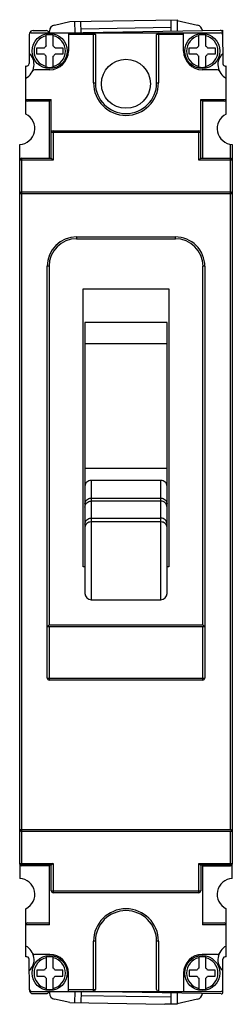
# Model space of a CAD drawing. Header units: millimetres. Extents: x 51 to 86, y 14 to 174.
import ezdxf

# ---------------------------------------------------------------- set-up
doc = ezdxf.new("R2010")
doc.units = ezdxf.units.MM
doc.header["$LTSCALE"] = 12.316207
doc.layers.get('0').update_dxf_attribs({"linetype": 'CONTINUOUS'})

msp = doc.modelspace()

# ---------------------------------------------------------------- linework, layer by layer
at = {"color": 7, "linetype": 'Continuous'}
for p, q in [((56.84, 173.39), (59.37, 173.95)), ((59.37, 173.95), (76.88, 174.26)), ((60.22, 172.12), (60.19, 173.97)), ((61.21, 172.13), (61.18, 173.98)), ((75.91, 172.39), (75.88, 174.24)), ((76.88, 174.26), (76.91, 172.41)), ((76.88, 174.13), (80.22, 173.39)), ((52.75, 171.99), (52.71, 171.98)), ((53.01, 172.13), (83.97, 172.13)), ((53.37, 172.48), (55.51, 172.48)), ((56.06, 172.13), (56.06, 172.41)), ((59.13, 172.13), (59.13, 169.14)), ((61.2, 172.76), (75.9, 173.02)), ((61.53, 172.14), (84.26, 172.54)), ((63.23, 163.94), (63.23, 172.13)), ((73.83, 172.13), (73.83, 163.94)), ((77.93, 169.14), (77.93, 172.13)), ((84.26, 172.54), (84.35, 167.07)), ((52.71, 171.83), (52.71, 167.08)), ((55.52, 169.96), (55.52, 171.75)), ((56.64, 169.96), (56.64, 171.75)), ((63.53, 171.83), (59.13, 171.83)), ((63.53, 171.83), (63.53, 163.94)), ((73.53, 163.94), (73.53, 171.83)), ((77.93, 171.83), (73.53, 171.83)), ((80.42, 169.96), (80.42, 171.75)), ((81.54, 169.96), (81.54, 171.75)), ((53.96, 168.64), (53.96, 169.64)), ((53.96, 169.64), (55.22, 169.64)), ((56.95, 169.64), (58.21, 169.64)), ((58.21, 169.64), (58.21, 168.64)), ((78.86, 168.64), (78.86, 169.64)), ((78.86, 169.64), (80.12, 169.64)), ((81.85, 169.64), (83.11, 169.64)), ((83.11, 169.64), (83.11, 168.64)), ((55.22, 168.64), (53.96, 168.64)), ((55.52, 166.52), (55.52, 168.31)), ((56.64, 166.52), (56.64, 168.31)), ((58.21, 168.64), (56.95, 168.64)), ((80.12, 168.64), (78.86, 168.64)), ((80.42, 166.52), (80.42, 168.31)), ((81.54, 166.52), (81.54, 168.31)), ((83.11, 168.64), (81.85, 168.64)), ((52.18, 158.82), (52.18, 166.7)), ((56.08, 166.09), (53.59, 166.09)), ((83.48, 166.09), (80.98, 166.09)), ((84.88, 158.82), (84.88, 166.7)), ((63.23, 163.94), (63.53, 163.94)), ((73.53, 163.94), (73.83, 163.94)), ((52.18, 161.24), (56.33, 161.24)), ((56.03, 160.94), (52.48, 160.94)), ((56.33, 161.24), (56.03, 160.94)), ((56.03, 151.64), (56.03, 160.94)), ((56.33, 151.64), (56.33, 161.24)), ((80.73, 151.64), (80.73, 161.24)), ((80.73, 161.24), (81.03, 160.94)), ((80.73, 161.24), (84.88, 161.24)), ((81.03, 160.94), (81.03, 151.64)), ((84.58, 160.94), (81.03, 160.94)), ((56.63, 156.14), (56.63, 151.34)), ((56.63, 156.14), (80.43, 156.14)), ((80.43, 151.34), (80.43, 156.14)), ((80.73, 155.84), (56.33, 155.84)), ((51.18, 36.42), (51.18, 153.88)), ((85.58, 42.04), (85.58, 153.92)), ((85.88, 153.88), (85.88, 36.42)), ((56.63, 151.34), (51.18, 151.34)), ((51.48, 151.64), (51.48, 36.24)), ((51.48, 151.64), (56.33, 151.64)), ((56.63, 151.34), (56.33, 151.64)), ((80.43, 151.34), (80.73, 151.64)), ((85.88, 151.34), (80.43, 151.34)), ((80.73, 151.64), (85.58, 151.64)), ((85.88, 145.84), (51.18, 145.84)), ((51.48, 146.14), (85.58, 146.14)), ((60.47, 138.8), (60.47, 138.5)), ((60.47, 138.8), (76.6, 138.8)), ((60.47, 138.5), (76.6, 138.5)), ((76.6, 138.5), (76.6, 138.8)), ((55.67, 66.75), (55.67, 134)), ((55.97, 134), (55.67, 134)), ((55.97, 134), (55.97, 75.45)), ((81.09, 75.45), (81.09, 134)), ((81.39, 134), (81.09, 134)), ((81.39, 134), (81.39, 66.75)), ((61.53, 84.95), (61.53, 130.3)), ((61.53, 130.3), (75.53, 130.3)), ((75.53, 130.3), (75.53, 84.95)), ((61.83, 124.81), (61.83, 94.78)), ((75.23, 124.81), (61.83, 124.81)), ((75.23, 94.78), (75.23, 124.81)), ((61.83, 121.38), (75.23, 121.38)), ((75.23, 101.01), (61.83, 101.01)), ((62.83, 99.05), (62.83, 79.58)), ((74.23, 99.05), (62.83, 99.05)), ((74.23, 79.58), (74.23, 99.05)), ((62.83, 96.16), (74.23, 96.16)), ((74.23, 95.67), (62.83, 95.67)), ((61.83, 94.67), (61.83, 80.57)), ((75.23, 80.57), (75.23, 94.67)), ((62.83, 92.89), (74.23, 92.89)), ((74.23, 92.27), (62.83, 92.27)), ((61.83, 84.95), (61.53, 84.95)), ((75.53, 84.95), (75.23, 84.95)), ((62.83, 79.58), (74.23, 79.58)), ((55.97, 75.45), (55.67, 75.15)), ((81.39, 75.15), (55.67, 75.15)), ((55.97, 75.45), (81.09, 75.45)), ((55.97, 75.15), (55.97, 66.45)), ((81.09, 75.45), (81.39, 75.15)), ((81.09, 66.45), (81.09, 75.15)), ((55.67, 66.75), (81.39, 66.75)), ((81.09, 66.45), (55.97, 66.45)), ((51.18, 42.04), (85.58, 42.04)), ((85.58, 42.04), (85.88, 41.74)), ((85.88, 41.74), (51.48, 41.74)), ((85.58, 36.24), (85.58, 41.74)), ((51.18, 36.54), (56.63, 36.54)), ((51.18, 36.32), (51.18, 34.07)), ((56.33, 36.24), (51.48, 36.24)), ((56.03, 36.12), (51.48, 36.12)), ((56.03, 26.52), (56.03, 36.12)), ((56.63, 36.54), (56.33, 36.24)), ((56.33, 32.04), (56.33, 36.24)), ((56.63, 36.54), (56.63, 31.74)), ((80.43, 36.54), (85.88, 36.54)), ((80.43, 36.54), (80.73, 36.24)), ((80.43, 31.74), (80.43, 36.54)), ((85.58, 36.24), (80.73, 36.24)), ((80.73, 36.24), (80.73, 32.04)), ((81.03, 36.12), (85.58, 36.12)), ((81.03, 36.12), (81.03, 26.52)), ((85.88, 34.07), (85.88, 36.32)), ((56.33, 32.04), (80.73, 32.04)), ((80.43, 31.74), (56.63, 31.74)), ((52.18, 21.26), (52.18, 29.14)), ((84.88, 21.26), (84.88, 29.14)), ((56.03, 26.52), (52.18, 26.52)), ((52.48, 26.82), (56.03, 26.82)), ((81.03, 26.82), (84.58, 26.82)), ((84.88, 26.52), (81.03, 26.52)), ((63.53, 23.82), (63.23, 23.82)), ((63.23, 15.62), (63.23, 23.82)), ((63.53, 23.82), (63.53, 15.92)), ((73.83, 23.82), (73.53, 23.82)), ((73.53, 15.92), (73.53, 23.82)), ((73.83, 23.82), (73.83, 15.62)), ((56.08, 21.67), (53.59, 21.67)), ((55.52, 21.23), (55.52, 19.44)), ((56.64, 19.44), (56.64, 21.23)), ((80.42, 21.23), (80.42, 19.44)), ((83.48, 21.67), (80.98, 21.67)), ((81.54, 19.44), (81.54, 21.23)), ((52.8, 15.91), (52.71, 20.89)), ((84.35, 15.52), (84.35, 20.88)), ((55.22, 19.12), (53.96, 19.12)), ((53.96, 19.12), (53.96, 18.12)), ((53.96, 18.12), (55.22, 18.12)), ((55.52, 17.79), (55.52, 16)), ((56.64, 16), (56.64, 17.79)), ((58.21, 19.12), (56.95, 19.12)), ((56.95, 18.12), (58.21, 18.12)), ((58.21, 18.12), (58.21, 19.12)), ((59.13, 15.62), (59.13, 18.62)), ((77.93, 18.62), (77.93, 15.62)), ((80.12, 19.12), (78.86, 19.12)), ((78.86, 19.12), (78.86, 18.12)), ((78.86, 18.12), (80.12, 18.12)), ((80.42, 17.79), (80.42, 16)), ((81.54, 16), (81.54, 17.79)), ((83.11, 19.12), (81.85, 19.12)), ((81.85, 18.12), (83.11, 18.12)), ((83.11, 18.12), (83.11, 19.12)), ((52.8, 15.76), (52.8, 15.69)), ((53.1, 15.62), (84.05, 15.62)), ((53.37, 15.27), (55.51, 15.27)), ((56.06, 15.62), (56.06, 15.34)), ((59.13, 15.92), (63.53, 15.92)), ((60.19, 13.79), (60.22, 15.63)), ((61.21, 15.62), (61.18, 13.77)), ((61.2, 14.99), (75.9, 14.73)), ((84.05, 15.22), (61.53, 15.61)), ((75.88, 13.53), (75.91, 15.36)), ((76.91, 15.34), (76.88, 13.53)), ((59.37, 13.8), (56.84, 14.36)), ((59.37, 13.8), (74.87, 13.53)), ((75.88, 13.53), (74.87, 13.53)), ((76.88, 13.53), (75.88, 13.53)), ((80.22, 14.36), (76.88, 13.62))]:
    msp.add_line(p, q, dxfattribs=at)
for centre, radius in [((56.08, 169.14), 2.86), ((80.98, 169.14), 2.86), ((68.53, 163.79), 4), ((56.08, 18.62), 2.86), ((80.98, 18.62), 2.86)]:
    msp.add_circle(centre, radius, dxfattribs=at)
for centre, radius, start, end in [((53.01, 171.83), 0.3, 90, 180), ((53.37, 171.88), 0.6, 90, 161.3859), ((55.51, 172.08), 0.4, 9.5428, 90), ((57.06, 172.41), 1, 102.5, 180), ((63.23, 171.83), 0.3, 0, 90), ((73.83, 171.83), 0.3, 90, 180), ((80.01, 172.41), 1, 3.6463, 77.5), ((83.97, 172.23), 0.3, 0.9683, 90.9683), ((83.97, 171.83), 0.3, 0.9683, 90), ((56.08, 169.14), 2.56, 102.6798, 257.3206), ((56.08, 169.14), 2.67, 77.8413, 102.1587), ((56.08, 169.14), 2.56, 282.6798, 77.3206), ((80.98, 169.14), 2.56, 102.6798, 257.3206), ((80.98, 169.14), 2.67, 77.8413, 102.1587), ((80.98, 169.14), 2.56, 282.6798, 77.3206), ((51.03, 166.94), 2.5, 297.3732, 47.7793), ((56.08, 169.14), 1, 124.2289, 150), ((56.08, 169.14), 3.05, 270, 360), ((56.08, 169.14), 1, 30, 55.7711), ((80.98, 169.14), 3.05, 180, 270), ((80.98, 169.14), 1, 124.2289, 150), ((80.98, 169.14), 1, 30, 55.7711), ((56.08, 169.14), 1, 210, 235.7711), ((56.08, 169.14), 1, 304.2289, 330), ((80.98, 169.14), 1, 210, 235.7711), ((80.98, 169.14), 1, 304.2289, 330), ((86.03, 166.94), 2.5, 133.1129, 242.6286), ((52.31, 167.08), 0.4, 250.9982, 360), ((53.59, 165.79), 0.3, 90, 155.7503), ((56.08, 169.14), 2.67, 257.8413, 282.1587), ((80.98, 169.14), 2.67, 257.8413, 282.1587), ((83.48, 165.79), 0.3, 24.2497, 90), ((84.75, 167.08), 0.4, 180.9683, 289.0452), ((68.53, 163.94), 5.3, 180, 360), ((68.53, 163.94), 5, 180, 360), ((52.48, 161.24), 0.3, 180, 270), ((84.58, 161.24), 0.3, 270, 360), ((51.05, 156.48), 2.6, 272.8648, 64.2537), ((86.01, 156.48), 2.6, 115.7413, 267.1352), ((56.63, 155.84), 0.3, 90, 180), ((80.43, 155.84), 0.3, 0, 90), ((51.48, 151.34), 0.3, 90, 180), ((85.58, 151.34), 0.3, 0, 90), ((51.48, 145.84), 0.3, 90, 180), ((85.58, 145.84), 0.3, 0, 90), ((60.47, 134), 4.8, 90, 180), ((60.47, 134), 4.5, 90, 180), ((76.6, 134), 4.8, 0, 90.0167), ((76.6, 134), 4.5, 0, 89.9998), ((62.83, 80.58), 1, 180.1949, 270), ((74.23, 80.58), 1, 270, 359.7919), ((55.97, 66.75), 0.3, 180, 270), ((81.09, 66.75), 0.3, 270, 360), ((51.48, 42.04), 0.3, 180, 270), ((51.48, 36.54), 0.3, 180, 270), ((51.48, 36.42), 0.3, 180, 270), ((85.58, 36.54), 0.3, 270, 360), ((85.58, 36.42), 0.3, 270, 360), ((51.05, 31.48), 2.6, 295.7463, 87.1352), ((86.01, 31.48), 2.6, 92.8648, 244.2587), ((56.63, 32.04), 0.3, 180, 270), ((80.43, 32.04), 0.3, 270, 360), ((68.53, 23.82), 5.3, 0, 180), ((68.53, 23.82), 5, 0, 180), ((52.48, 26.52), 0.3, 90, 180), ((84.58, 26.52), 0.3, 0, 90), ((51.03, 20.82), 2.5, 313.2147, 62.6268), ((86.03, 20.82), 2.5, 117.3714, 227.7726), ((52.31, 20.88), 0.4, 0.9683, 109.0018), ((53.59, 21.97), 0.3, 204.2497, 270), ((56.08, 18.62), 2.56, 102.68, 257.3207), ((56.08, 18.62), 2.67, 77.8413, 102.1587), ((56.08, 18.62), 3.05, 0, 90), ((56.08, 18.62), 2.56, 282.68, 77.3207), ((80.98, 18.62), 3.05, 90, 180), ((80.98, 18.62), 2.56, 102.68, 257.3207), ((80.98, 18.62), 2.67, 77.8413, 102.1587), ((80.98, 18.62), 2.56, 282.68, 77.3207), ((83.48, 21.97), 0.3, 270, 335.7503), ((84.75, 20.88), 0.4, 70.9548, 180), ((56.08, 18.62), 1, 124.2289, 150), ((56.08, 18.62), 1, 30, 55.7711), ((80.98, 18.62), 1, 124.2289, 150), ((80.98, 18.62), 1, 30, 55.7711), ((56.08, 18.62), 1, 210, 235.7711), ((56.08, 18.62), 1, 304.2289, 330), ((80.98, 18.62), 1, 210, 235.7711), ((80.98, 18.62), 1, 304.2289, 330), ((53.1, 15.92), 0.3, 180.9683, 270), ((53.37, 15.87), 0.6, 197.4505, 270), ((55.51, 15.67), 0.4, 270, 350.4572), ((56.08, 18.62), 2.67, 257.8413, 282.1587), ((57.06, 15.34), 1, 180, 257.5), ((63.23, 15.92), 0.3, 270, 360), ((73.83, 15.92), 0.3, 180, 270), ((80.01, 15.34), 1, 282.5, 356.3537), ((80.98, 18.62), 2.67, 257.8413, 282.1587), ((84.05, 15.92), 0.3, 270, 360), ((84.05, 15.52), 0.3, 269, 360)]:
    msp.add_arc(centre, radius, start, end, dxfattribs=at)
for points, knots in [([(75.9, 174.22), (75.91, 174.23), (75.91, 174.24), (75.92, 174.24), (75.93, 174.24)], [0, 0, 0, 0, 0.541353, 1, 1, 1, 1]), ([(75.9, 174.2), (75.9, 174.2), (75.9, 174.21), (75.9, 174.22), (75.9, 174.22)], [0, 0, 0, 0, 0.276021, 1, 1, 1, 1]), ([(62.83, 99.05), (62.7, 99.05), (62.44, 99.01), (62.11, 98.79), (61.88, 98.48), (61.83, 98.22), (61.83, 98.1)], [0, 0, 0, 0, 0.254859, 0.506865, 0.754852, 1, 1, 1, 1]), ([(75.23, 98.1), (75.23, 98.22), (75.18, 98.48), (74.96, 98.79), (74.62, 99.01), (74.36, 99.05), (74.23, 99.05)], [0, 0, 0, 0, 0.245148, 0.493135, 0.745141, 1, 1, 1, 1]), ([(61.83, 95.2), (61.83, 95.32), (61.88, 95.58), (62.11, 95.9), (62.44, 96.11), (62.7, 96.16), (62.83, 96.16)], [0, 0, 0, 0, 0.245125, 0.493134, 0.745165, 1, 1, 1, 1]), ([(61.83, 94.67), (61.83, 94.8), (61.88, 95.06), (62.11, 95.39), (62.44, 95.62), (62.7, 95.67), (62.83, 95.67)], [0, 0, 0, 0, 0.248746, 0.498177, 0.748682, 1, 1, 1, 1]), ([(74.23, 96.16), (74.36, 96.16), (74.62, 96.11), (74.96, 95.9), (75.18, 95.58), (75.23, 95.32), (75.23, 95.2)], [0, 0, 0, 0, 0.254835, 0.506866, 0.754875, 1, 1, 1, 1]), ([(75.23, 94.67), (75.23, 94.8), (75.18, 95.06), (74.96, 95.39), (74.63, 95.62), (74.36, 95.67), (74.23, 95.67)], [0, 0, 0, 0, 0.248746, 0.498177, 0.748683, 1, 1, 1, 1]), ([(61.83, 91.93), (61.83, 92.05), (61.88, 92.31), (62.11, 92.63), (62.44, 92.84), (62.7, 92.89), (62.83, 92.89)], [0, 0, 0, 0, 0.245133, 0.493134, 0.745157, 1, 1, 1, 1]), ([(62.83, 92.27), (62.71, 92.27), (62.45, 92.23), (62.11, 92.04), (61.88, 91.74), (61.83, 91.5), (61.83, 91.39)], [0, 0, 0, 0, 0.253786, 0.520231, 0.773895, 1, 1, 1, 1]), ([(75.23, 91.93), (75.23, 92.05), (75.18, 92.3), (74.96, 92.63), (74.62, 92.84), (74.36, 92.89), (74.23, 92.89)], [0, 0, 0, 0, 0.235471, 0.493246, 0.755292, 1, 1, 1, 1]), ([(75.23, 91.39), (75.23, 91.5), (75.18, 91.74), (74.95, 92.04), (74.61, 92.23), (74.36, 92.27), (74.23, 92.27)], [0, 0, 0, 0, 0.226109, 0.479774, 0.746217, 1, 1, 1, 1])]:
    msp.add_open_spline(points, degree=3, knots=knots, dxfattribs=at)

doc.saveas('drawing.dxf')
